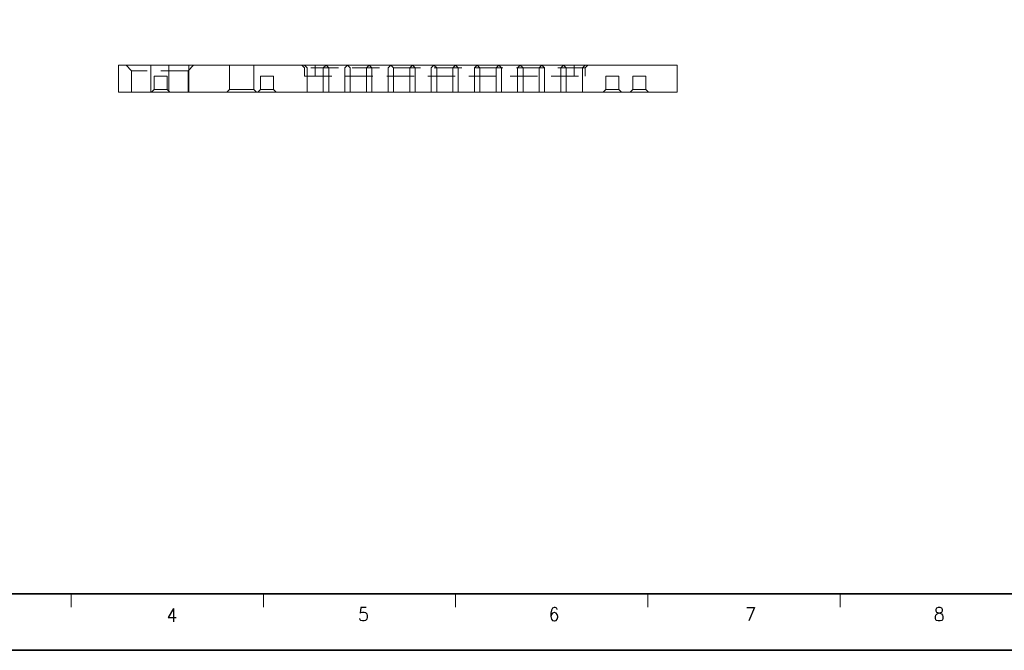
# Model space of a CAD drawing. Header units: millimetres. Extents: x 4497 to 13960, y 12291 to 16372.
# Tile 73 of 217: x 4630 to 4813, y 14978 to 15095. Entities that reach past the tile are written whole.
import ezdxf
from ezdxf.enums import TextEntityAlignment as Align

# ---------------------------------------------------------------- set-up
doc = ezdxf.new("R2010")
doc.units = ezdxf.units.MM
doc.header["$LTSCALE"] = 0.8
doc.linetypes.add('HIDDEN', pattern=[9.525, 6.35, -3.175])
doc.layers.get('0').update_dxf_attribs({"linetype": 'CONTINUOUS', "lineweight": 0})
doc.layers.add('3', color=5, linetype='HIDDEN', lineweight=0)
doc.styles.get("Standard").update_dxf_attribs({"font": 'romans.shx', "width": 0.8, "oblique": 5, "bigfont": 'whgtxt.shx'})

msp = doc.modelspace()

# ---------------------------------------------------------------- linework, layer by layer
at = {"lineweight": 15}
for p, q in [((4648.65, 15086.604), (4648.65, 15081.604)), ((4648.65, 15086.604), (4752.15, 15086.604)), ((4661.65, 15086.604), (4661.65, 15081.604)), ((4752.15, 15081.604), (4752.15, 15086.604)), ((4648.65, 15081.604), (4752.15, 15081.604))]:
    msp.add_line(p, q, dxfattribs=at)
at = {"color": 7, "linetype": 'Continuous', "lineweight": 35}
msp.add_line((4533.002, 14988.57), (5102.934, 14988.57), dxfattribs=at)
at = {"color": 7, "linetype": 'Continuous'}
for p, q in [((4639.865, 14986.079), (4639.865, 14988.57)), ((4675.485, 14986.079), (4675.485, 14988.57)), ((4711.106, 14986.079), (4711.106, 14988.57)), ((4746.727, 14986.079), (4746.727, 14988.57)), ((4782.348, 14986.079), (4782.348, 14988.57))]:
    msp.add_line(p, q, dxfattribs=at)
at = {"color": 7, "linetype": 'Continuous', "lineweight": 35}
msp.add_lwpolyline([(4519.723, 14978.096), (5113.723, 14978.096), (5113.723, 15398.096), (4519.723, 15398.096)], close=True, dxfattribs=at)
at = {"layer": '3'}
for p, q in [((4651.05, 15085.604), (4650.05, 15086.604)), ((4651.05, 15081.604), (4651.05, 15085.604)), ((4661.55, 15085.604), (4651.05, 15085.604)), ((4654.65, 15086.604), (4654.65, 15081.604)), ((4657.95, 15086.604), (4657.95, 15081.604)), ((4661.55, 15085.604), (4662.55, 15086.604)), ((4661.55, 15081.604), (4661.55, 15085.604)), ((4669.2, 15086.604), (4669.2, 15082.104)), ((4669.2, 15082.104), (4669.2, 15086.604)), ((4669.2, 15086.604), (4673.7, 15086.604)), ((4673.7, 15086.604), (4673.7, 15082.104)), ((4673.7, 15082.104), (4673.7, 15086.604)), ((4682.6, 15086.604), (4683.1, 15086.104)), ((4683.1, 15086.604), (4683.6, 15086.104)), ((4683.1, 15086.104), (4683.1, 15084.604)), ((4735.1, 15086.104), (4683.1, 15086.104)), ((4683.6, 15086.104), (4683.6, 15081.604)), ((4683.6, 15081.604), (4683.6, 15086.104)), ((4685.1, 15086.604), (4685.1, 15084.604)), ((4687.1, 15086.604), (4686.6, 15086.104)), ((4686.6, 15086.104), (4686.6, 15081.604)), ((4686.6, 15081.604), (4686.6, 15086.104)), ((4687.1, 15086.604), (4687.6, 15086.104)), ((4687.6, 15086.104), (4687.6, 15081.604)), ((4687.6, 15081.604), (4687.6, 15086.104)), ((4691.1, 15086.604), (4690.6, 15086.104)), ((4690.6, 15086.104), (4690.6, 15081.604)), ((4690.6, 15081.604), (4690.6, 15086.104)), ((4691.1, 15086.604), (4691.6, 15086.104)), ((4691.6, 15086.104), (4691.6, 15081.604)), ((4691.6, 15081.604), (4691.6, 15086.104)), ((4695.1, 15086.604), (4694.6, 15086.104)), ((4694.6, 15086.104), (4694.6, 15081.604)), ((4694.6, 15081.604), (4694.6, 15086.104)), ((4695.1, 15086.604), (4695.6, 15086.104)), ((4695.6, 15086.104), (4695.6, 15081.604)), ((4695.6, 15081.604), (4695.6, 15086.104)), ((4699.1, 15086.604), (4698.6, 15086.104)), ((4698.6, 15086.104), (4698.6, 15081.604)), ((4698.6, 15081.604), (4698.6, 15086.104)), ((4699.1, 15086.604), (4699.6, 15086.104)), ((4699.6, 15086.104), (4699.6, 15081.604)), ((4699.6, 15081.604), (4699.6, 15086.104)), ((4703.1, 15086.604), (4702.6, 15086.104)), ((4702.6, 15086.104), (4702.6, 15081.604)), ((4702.6, 15081.604), (4702.6, 15086.104)), ((4703.1, 15086.604), (4703.6, 15086.104)), ((4703.6, 15086.104), (4703.6, 15081.604)), ((4703.6, 15081.604), (4703.6, 15086.104)), ((4707.1, 15086.604), (4706.6, 15086.104)), ((4706.6, 15086.104), (4706.6, 15081.604)), ((4706.6, 15081.604), (4706.6, 15086.104)), ((4707.1, 15086.604), (4707.6, 15086.104)), ((4707.6, 15086.104), (4707.6, 15081.604)), ((4707.6, 15081.604), (4707.6, 15086.104)), ((4711.1, 15086.604), (4710.6, 15086.104)), ((4710.6, 15086.104), (4710.6, 15081.604)), ((4710.6, 15081.604), (4710.6, 15086.104)), ((4711.1, 15086.604), (4711.6, 15086.104)), ((4711.6, 15086.104), (4711.6, 15081.604)), ((4711.6, 15081.604), (4711.6, 15086.104)), ((4715.1, 15086.604), (4714.6, 15086.104)), ((4714.6, 15086.104), (4714.6, 15081.604)), ((4714.6, 15081.604), (4714.6, 15086.104)), ((4715.1, 15086.604), (4715.6, 15086.104)), ((4715.6, 15086.104), (4715.6, 15081.604)), ((4715.6, 15081.604), (4715.6, 15086.104)), ((4719.1, 15086.604), (4718.6, 15086.104)), ((4718.6, 15086.104), (4718.6, 15081.604)), ((4718.6, 15081.604), (4718.6, 15086.104)), ((4719.1, 15086.604), (4719.6, 15086.104)), ((4719.6, 15086.104), (4719.6, 15081.604)), ((4719.6, 15081.604), (4719.6, 15086.104)), ((4723.1, 15086.604), (4722.6, 15086.104)), ((4722.6, 15086.104), (4722.6, 15081.604)), ((4722.6, 15081.604), (4722.6, 15086.104)), ((4723.1, 15086.604), (4723.6, 15086.104)), ((4723.6, 15086.104), (4723.6, 15081.604)), ((4723.6, 15081.604), (4723.6, 15086.104)), ((4727.1, 15086.604), (4726.6, 15086.104)), ((4726.6, 15086.104), (4726.6, 15081.604)), ((4726.6, 15081.604), (4726.6, 15086.104)), ((4727.1, 15086.604), (4727.6, 15086.104)), ((4727.6, 15086.104), (4727.6, 15081.604)), ((4727.6, 15081.604), (4727.6, 15086.104)), ((4731.1, 15086.604), (4730.6, 15086.104)), ((4730.6, 15086.104), (4730.6, 15081.604)), ((4730.6, 15081.604), (4730.6, 15086.104)), ((4731.1, 15086.604), (4731.6, 15086.104)), ((4731.6, 15086.104), (4731.6, 15081.604)), ((4731.6, 15081.604), (4731.6, 15086.104)), ((4733.1, 15086.604), (4733.1, 15084.604)), ((4735.1, 15086.604), (4734.6, 15086.104)), ((4734.6, 15086.104), (4734.6, 15081.604)), ((4734.6, 15081.604), (4734.6, 15086.104)), ((4735.6, 15086.604), (4735.1, 15086.104)), ((4735.1, 15086.104), (4735.1, 15084.604)), ((4655.25, 15084.604), (4655.25, 15082.104)), ((4655.25, 15082.104), (4655.25, 15084.604)), ((4657.65, 15084.604), (4655.25, 15084.604)), ((4657.65, 15084.604), (4657.65, 15082.104)), ((4657.65, 15082.104), (4657.65, 15084.604)), ((4674.95, 15084.604), (4674.95, 15082.104)), ((4674.95, 15082.104), (4674.95, 15084.604)), ((4677.35, 15084.604), (4674.95, 15084.604)), ((4677.35, 15084.604), (4677.35, 15082.104)), ((4677.35, 15082.104), (4677.35, 15084.604)), ((4683.1, 15084.604), (4735.1, 15084.604)), ((4741.35, 15084.604), (4738.95, 15084.604)), ((4738.95, 15084.604), (4738.95, 15082.104)), ((4738.95, 15082.104), (4738.95, 15084.604)), ((4741.35, 15084.604), (4741.35, 15082.104)), ((4741.35, 15082.104), (4741.35, 15084.604)), ((4746.35, 15084.604), (4743.95, 15084.604)), ((4743.95, 15084.604), (4743.95, 15082.104)), ((4743.95, 15082.104), (4743.95, 15084.604)), ((4746.35, 15084.604), (4746.35, 15082.104)), ((4746.35, 15082.104), (4746.35, 15084.604)), ((4654.75, 15081.604), (4655.25, 15082.104)), ((4657.65, 15082.104), (4655.25, 15082.104)), ((4658.15, 15081.604), (4657.65, 15082.104)), ((4668.7, 15081.604), (4669.2, 15082.104)), ((4673.7, 15082.104), (4669.2, 15082.104)), ((4674.2, 15081.604), (4673.7, 15082.104)), ((4674.45, 15081.604), (4674.95, 15082.104)), ((4677.35, 15082.104), (4674.95, 15082.104)), ((4677.85, 15081.604), (4677.35, 15082.104)), ((4686.6, 15081.604), (4683.6, 15081.604)), ((4690.6, 15081.604), (4687.6, 15081.604)), ((4694.6, 15081.604), (4691.6, 15081.604)), ((4698.6, 15081.604), (4695.6, 15081.604)), ((4702.6, 15081.604), (4699.6, 15081.604)), ((4706.6, 15081.604), (4703.6, 15081.604)), ((4710.6, 15081.604), (4707.6, 15081.604)), ((4714.6, 15081.604), (4711.6, 15081.604)), ((4718.6, 15081.604), (4715.6, 15081.604)), ((4722.6, 15081.604), (4719.6, 15081.604)), ((4726.6, 15081.604), (4723.6, 15081.604)), ((4730.6, 15081.604), (4727.6, 15081.604)), ((4734.6, 15081.604), (4731.6, 15081.604)), ((4738.45, 15081.604), (4738.95, 15082.104)), ((4741.35, 15082.104), (4738.95, 15082.104)), ((4741.85, 15081.604), (4741.35, 15082.104)), ((4743.45, 15081.604), (4743.95, 15082.104)), ((4746.35, 15082.104), (4743.95, 15082.104)), ((4746.85, 15081.604), (4746.35, 15082.104))]:
    msp.add_line(p, q, dxfattribs=at)

# ---------------------------------------------------------------- texts
at = {"color": 7, "linetype": 'Continuous', "width": 0.933333}
for s, p in [('4', (4658.552, 14984.603)), ('5', (4694.045, 14984.785)), ('6', (4729.356, 14984.785)), ('7', (4765.759, 14984.785)), ('8', (4800.706, 14984.785))]:
    msp.add_text(s, height=2.491, dxfattribs=at).set_placement(p, align=Align.MIDDLE_CENTER)

doc.saveas('drawing.dxf')
